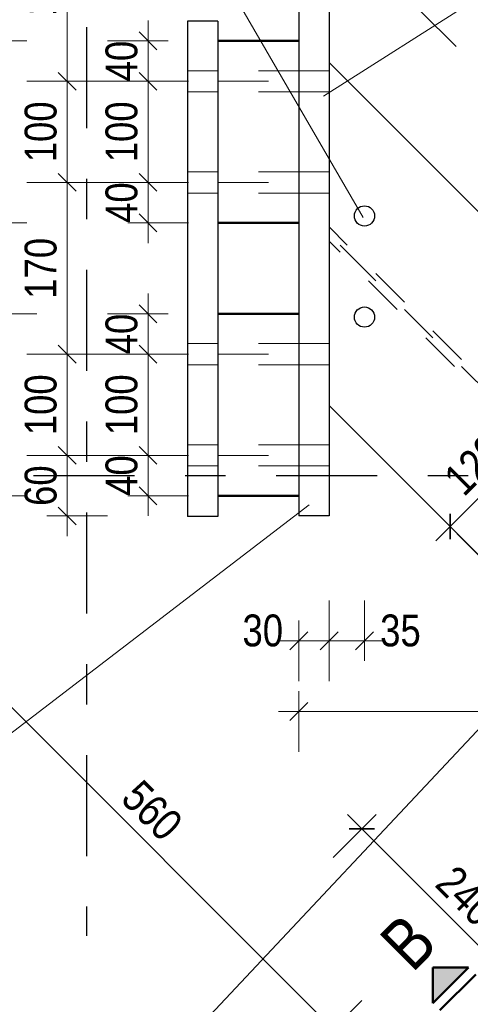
# Model space of a CAD drawing. Header units: millimetres. Extents: x 0 to 34.7, y 0 to 23.8.
# Tile 9 of 22: x 2.5 to 3.6, y 15.5 to 18. Entities that reach past the tile are written whole.
import ezdxf

# ---------------------------------------------------------------- set-up
doc = ezdxf.new("R2010")
doc.units = ezdxf.units.MM
for name, pattern in [('DASHDOT', [1, 0.5, -0.25, 0, -0.25]), ('DASHDOTX2', [2, 1, -0.5, 0, -0.5]), ('HIDDEN', [0.375, 0.25, -0.125])]:
    doc.linetypes.add(name, pattern=pattern)
doc.layers.add('Ansichtskanten', color=7, linetype='Continuous', lineweight=20)
doc.styles.add('Arial Narrow', font='ARIALN.TTF')
doc.dimstyles.new('Arch_Strakon_dimstyle', dxfattribs={"dimtxt": 7.875, "dimasz": 1, "dimexe": 1.25, "dimexo": 0.0625, "dimgap": 1, "dimtad": 0, "dimzin": 12, "dimdsep": 46, "dimtxsty": 'Arial Narrow', "dimblk": 'Arrowhead_Tick', "dimsah": 1, "dimcen": 0, "dimse1": 1, "dimse2": 1, "dimclrd": 6, "dimclrt": 2, "dimazin": 0, "dimtfac": 1, "dimtdec": 4, "dimtmove": 0, "dimatfit": 3, "dimldrblk": 'NONE', "dimfxl": 1, "dimtvp": 1, "dimtolj": 1, "dimtzin": 0, "dimlwd": 13, "dimarcsym": 2})

# ---------------------------------------------------------------- blocks, each defined once
blk = doc.blocks.new('Arrowhead_Tick')
at = {"color": 0, "linetype": 'Continuous', "lineweight": -2, "ltscale": 0.4}
for p, q in [((0, 10), (0, -5)), ((-1, 0), (0, 0)), ((5, 0), (0, 0))]:
    blk.add_line(p, q, dxfattribs=at)
at = {"color": 2, "linetype": 'Continuous', "lineweight": 35, "ltscale": 0.4}
blk.add_line((2.21, 2.21), (-2.21, -2.21), dxfattribs=at)
blk = doc.blocks.new('*D12')
at = {"color": 6, "linetype": 'Continuous', "lineweight": 13}
for p, q in [((2.3987, 16.7857), (2.3987, 16.7957)), ((2.3987, 16.7257), (2.3987, 16.7757)), ((2.3987, 16.7157), (2.3987, 16.7057))]:
    blk.add_line(p, q, dxfattribs=at)
at = {"layer": 'Defpoints', "color": 0}
for p in [(2.3987, 16.7757), (2.9715, 16.7757), (3.1715, 16.7257)]:
    blk.add_point(p, dxfattribs=at)
at = {"color": 6, "lineweight": 13, "xscale": 0.01, "yscale": 0.01, "zscale": 0.01}
for p, rotation in [((2.3987, 16.7757), 269.9999999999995), ((2.3987, 16.7257), 89.9999999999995)]:
    blk.add_blockref('Arrowhead_Tick', p, dxfattribs=dict(at, rotation=rotation))
at = {"color": 2, "lineweight": -2, "insert": (2.3335, 16.7507), "char_height": 0.07875, "attachment_point": 5, "rotation": 90, "style": 'Arial Narrow'}
blk.add_mtext('\\A1;20', dxfattribs=at)
blk = doc.blocks.new('_None')
blk = doc.blocks.new('*D13')
at = {"color": 6, "linetype": 'Continuous', "lineweight": 13}
blk.add_line((2.3987, 16.7857), (2.3987, 17.2157), dxfattribs=at)
at = {"layer": 'Defpoints', "color": 0}
for p in [(2.3987, 17.2257), (2.9715, 17.2257), (2.9715, 16.7757)]:
    blk.add_point(p, dxfattribs=at)
at = {"color": 6, "lineweight": 13, "xscale": 0.01, "yscale": 0.01, "zscale": 0.01}
for p, rotation in [((2.3987, 17.2257), 90), ((2.3987, 16.7757), 270)]:
    blk.add_blockref('Arrowhead_Tick', p, dxfattribs=dict(at, rotation=rotation))
at = {"color": 2, "lineweight": -2, "insert": (2.3335, 17.0007), "char_height": 0.07875, "attachment_point": 5, "rotation": 90, "style": 'Arial Narrow'}
blk.add_mtext('\\A1;180', dxfattribs=at)
blk = doc.blocks.new('*D14')
at = {"color": 6, "linetype": 'Continuous', "lineweight": 13}
for p, q in [((2.4237, 17.4407), (2.4237, 17.3846)), ((2.4237, 17.2357), (2.4237, 17.2422))]:
    blk.add_line(p, q, dxfattribs=at)
at = {"layer": 'Defpoints', "color": 0}
for p in [(2.4237, 17.4507), (2.9715, 17.4507), (2.9715, 17.2257)]:
    blk.add_point(p, dxfattribs=at)
at = {"color": 6, "lineweight": 13, "xscale": 0.01, "yscale": 0.01, "zscale": 0.01}
for p, rotation in [((2.4237, 17.4507), 90), ((2.4237, 17.2257), 270)]:
    blk.add_blockref('Arrowhead_Tick', p, dxfattribs=dict(at, rotation=rotation))
at = {"color": 2, "lineweight": -2, "insert": (2.3987, 17.3134), "char_height": 0.07875, "attachment_point": 5, "rotation": 90, "style": 'Arial Narrow'}
blk.add_mtext('\\A1;90', dxfattribs=at)
blk = doc.blocks.new('*D15')
at = {"color": 6, "linetype": 'Continuous', "lineweight": 13}
blk.add_line((2.3987, 17.4607), (2.3987, 17.8907), dxfattribs=at)
at = {"layer": 'Defpoints', "color": 0}
for p in [(2.3987, 17.9007), (2.9715, 17.9007), (2.9715, 17.4507)]:
    blk.add_point(p, dxfattribs=at)
at = {"color": 6, "lineweight": 13, "xscale": 0.01, "yscale": 0.01, "zscale": 0.01}
for p, rotation in [((2.3987, 17.9007), 90), ((2.3987, 17.4507), 270)]:
    blk.add_blockref('Arrowhead_Tick', p, dxfattribs=dict(at, rotation=rotation))
at = {"color": 2, "lineweight": -2, "insert": (2.3335, 17.6757), "char_height": 0.07875, "attachment_point": 5, "rotation": 90, "style": 'Arial Narrow'}
blk.add_mtext('\\A1;180', dxfattribs=at)
blk = doc.blocks.new('*D16')
at = {"color": 6, "linetype": 'Continuous', "lineweight": 13}
blk.add_line((2.3987, 17.9107), (2.3987, 18.1907), dxfattribs=at)
at = {"layer": 'Defpoints', "color": 0}
for p in [(2.3987, 18.2007), (3.2465, 18.2007), (2.9715, 17.9007)]:
    blk.add_point(p, dxfattribs=at)
at = {"color": 6, "lineweight": 13, "xscale": 0.01, "yscale": 0.01, "zscale": 0.01}
for p, rotation in [((2.3987, 18.2007), 90), ((2.3987, 17.9007), 270)]:
    blk.add_blockref('Arrowhead_Tick', p, dxfattribs=dict(at, rotation=rotation))
at = {"color": 2, "lineweight": -2, "insert": (2.3335, 18.0507), "char_height": 0.07875, "attachment_point": 5, "rotation": 90, "style": 'Arial Narrow'}
blk.add_mtext('\\A1;120', dxfattribs=at)
blk = doc.blocks.new('*D23')
at = {"color": 6, "linetype": 'Continuous', "lineweight": 13}
blk.add_line((3.1815, 16.2421), (4.6135, 16.2421), dxfattribs=at)
at = {"layer": 'Defpoints', "color": 0}
for p in [(3.1715, 18.2757), (4.6235, 16.8256), (4.6235, 16.2421)]:
    blk.add_point(p, dxfattribs=at)
at = {"color": 6, "lineweight": 13, "xscale": 0.01, "yscale": 0.01, "zscale": 0.01}
blk.add_blockref('Arrowhead_Tick', (4.6235, 16.2421), dxfattribs=at)
at = {"color": 6, "lineweight": 13, "xscale": 0.01, "yscale": 0.01, "zscale": 0.01, "rotation": 180}
blk.add_blockref('Arrowhead_Tick', (3.1715, 16.2421), dxfattribs=at)
at = {"color": 2, "lineweight": -2, "insert": (3.8975, 16.3073), "char_height": 0.07875, "attachment_point": 5, "style": 'Arial Narrow'}
blk.add_mtext('\\A1;580', dxfattribs=at)
blk = doc.blocks.new('*D24')
at = {"color": 6, "linetype": 'Continuous', "lineweight": 13}
blk.add_line((6.4705, 16.8356), (6.4705, 18.2657), dxfattribs=at)
at = {"layer": 'Defpoints', "color": 0}
for p in [(3.1715, 18.2757), (6.4705, 18.2757), (4.6235, 16.8256)]:
    blk.add_point(p, dxfattribs=at)
at = {"color": 6, "lineweight": 13, "xscale": 0.01, "yscale": 0.01, "zscale": 0.01}
for p, rotation in [((6.4705, 18.2757), 90), ((6.4705, 16.8256), 270)]:
    blk.add_blockref('Arrowhead_Tick', p, dxfattribs=dict(at, rotation=rotation))
at = {"color": 2, "lineweight": -2, "insert": (6.4053, 17.5507), "char_height": 0.07875, "attachment_point": 5, "rotation": 90, "style": 'Arial Narrow'}
blk.add_mtext('\\A1;580', dxfattribs=at)
blk = doc.blocks.new('*D30')
at = {"color": 6, "linetype": 'Continuous', "lineweight": 13}
blk.add_line((2.5987, 16.7357), (2.5987, 16.8657), dxfattribs=at)
at = {"layer": 'Defpoints', "color": 0}
for p in [(2.5987, 16.8757), (2.9715, 16.8757), (3.1715, 16.7257)]:
    blk.add_point(p, dxfattribs=at)
at = {"color": 6, "lineweight": 13, "xscale": 0.01, "yscale": 0.01, "zscale": 0.01}
for p, rotation in [((2.5987, 16.8757), 90), ((2.5987, 16.7257), 270)]:
    blk.add_blockref('Arrowhead_Tick', p, dxfattribs=dict(at, rotation=rotation))
at = {"color": 2, "lineweight": -2, "insert": (2.5335, 16.8007), "char_height": 0.07875, "attachment_point": 5, "rotation": 90, "style": 'Arial Narrow'}
blk.add_mtext('\\A1;60', dxfattribs=at)
blk = doc.blocks.new('*D31')
at = {"color": 6, "linetype": 'Continuous', "lineweight": 13}
blk.add_line((2.5987, 16.8857), (2.5987, 17.1157), dxfattribs=at)
at = {"layer": 'Defpoints', "color": 0}
for p in [(2.5987, 17.1257), (2.9715, 17.1257), (2.9715, 16.8757)]:
    blk.add_point(p, dxfattribs=at)
at = {"color": 6, "lineweight": 13, "xscale": 0.01, "yscale": 0.01, "zscale": 0.01}
for p, rotation in [((2.5987, 17.1257), 90), ((2.5987, 16.8757), 270)]:
    blk.add_blockref('Arrowhead_Tick', p, dxfattribs=dict(at, rotation=rotation))
at = {"color": 2, "lineweight": -2, "insert": (2.5335, 17.0007), "char_height": 0.07875, "attachment_point": 5, "rotation": 90, "style": 'Arial Narrow'}
blk.add_mtext('\\A1;100', dxfattribs=at)
blk = doc.blocks.new('*D32')
at = {"color": 6, "linetype": 'Continuous', "lineweight": 13}
blk.add_line((2.5987, 17.1357), (2.5987, 17.5407), dxfattribs=at)
at = {"layer": 'Defpoints', "color": 0}
for p in [(2.5987, 17.5507), (2.9715, 17.5507), (2.9715, 17.1257)]:
    blk.add_point(p, dxfattribs=at)
at = {"color": 6, "lineweight": 13, "xscale": 0.01, "yscale": 0.01, "zscale": 0.01}
for p, rotation in [((2.5987, 17.5507), 90), ((2.5987, 17.1257), 270)]:
    blk.add_blockref('Arrowhead_Tick', p, dxfattribs=dict(at, rotation=rotation))
at = {"color": 2, "lineweight": -2, "insert": (2.5335, 17.3382), "char_height": 0.07875, "attachment_point": 5, "rotation": 90, "style": 'Arial Narrow'}
blk.add_mtext('\\A1;170', dxfattribs=at)
blk = doc.blocks.new('*D33')
at = {"color": 6, "linetype": 'Continuous', "lineweight": 13}
blk.add_line((2.5987, 17.5607), (2.5987, 17.7907), dxfattribs=at)
at = {"layer": 'Defpoints', "color": 0}
for p in [(2.5987, 17.8007), (2.9715, 17.8007), (2.9715, 17.5507)]:
    blk.add_point(p, dxfattribs=at)
at = {"color": 6, "lineweight": 13, "xscale": 0.01, "yscale": 0.01, "zscale": 0.01}
for p, rotation in [((2.5987, 17.8007), 90), ((2.5987, 17.5507), 270)]:
    blk.add_blockref('Arrowhead_Tick', p, dxfattribs=dict(at, rotation=rotation))
at = {"color": 2, "lineweight": -2, "insert": (2.5335, 17.6757), "char_height": 0.07875, "attachment_point": 5, "rotation": 90, "style": 'Arial Narrow'}
blk.add_mtext('\\A1;100', dxfattribs=at)
blk = doc.blocks.new('*D34')
at = {"color": 6, "linetype": 'Continuous', "lineweight": 13}
blk.add_line((2.5987, 17.8107), (2.5987, 18.2657), dxfattribs=at)
at = {"layer": 'Defpoints', "color": 0}
for p in [(2.5987, 18.2757), (3.1715, 18.2757), (2.9715, 17.8007)]:
    blk.add_point(p, dxfattribs=at)
at = {"color": 6, "lineweight": 13, "xscale": 0.01, "yscale": 0.01, "zscale": 0.01}
for p, rotation in [((2.5987, 18.2757), 90), ((2.5987, 17.8007), 270)]:
    blk.add_blockref('Arrowhead_Tick', p, dxfattribs=dict(at, rotation=rotation))
at = {"color": 2, "lineweight": -2, "insert": (2.5335, 18.0382), "char_height": 0.07875, "attachment_point": 5, "rotation": 90, "style": 'Arial Narrow'}
blk.add_mtext('\\A1;190', dxfattribs=at)
blk = doc.blocks.new('*D41')
at = {"color": 6, "linetype": 'Continuous', "lineweight": 13}
blk.add_line((2.7987, 16.7857), (2.7987, 16.8657), dxfattribs=at)
at = {"layer": 'Defpoints', "color": 0}
for p in [(2.7987, 16.8757), (2.9715, 16.8757), (2.9715, 16.7757)]:
    blk.add_point(p, dxfattribs=at)
at = {"color": 6, "lineweight": 13, "xscale": 0.01, "yscale": 0.01, "zscale": 0.01}
for p, rotation in [((2.7987, 16.8757), 90), ((2.7987, 16.7757), 270)]:
    blk.add_blockref('Arrowhead_Tick', p, dxfattribs=dict(at, rotation=rotation))
at = {"color": 2, "lineweight": -2, "insert": (2.7335, 16.8257), "char_height": 0.07875, "attachment_point": 5, "rotation": 90, "style": 'Arial Narrow'}
blk.add_mtext('\\A1;40', dxfattribs=at)
blk = doc.blocks.new('*D42')
at = {"color": 6, "linetype": 'Continuous', "lineweight": 13}
blk.add_line((2.7987, 16.8857), (2.7987, 17.1157), dxfattribs=at)
at = {"layer": 'Defpoints', "color": 0}
for p in [(2.7987, 17.1257), (2.9715, 17.1257), (2.9715, 16.8757)]:
    blk.add_point(p, dxfattribs=at)
at = {"color": 6, "lineweight": 13, "xscale": 0.01, "yscale": 0.01, "zscale": 0.01}
for p, rotation in [((2.7987, 17.1257), 90), ((2.7987, 16.8757), 270)]:
    blk.add_blockref('Arrowhead_Tick', p, dxfattribs=dict(at, rotation=rotation))
at = {"color": 2, "lineweight": -2, "insert": (2.7335, 17.0007), "char_height": 0.07875, "attachment_point": 5, "rotation": 90, "style": 'Arial Narrow'}
blk.add_mtext('\\A1;100', dxfattribs=at)
blk = doc.blocks.new('*D43')
at = {"color": 6, "linetype": 'Continuous', "lineweight": 13}
blk.add_line((2.7987, 17.1357), (2.7987, 17.2157), dxfattribs=at)
at = {"layer": 'Defpoints', "color": 0}
for p in [(2.7987, 17.2257), (2.9715, 17.2257), (2.9715, 17.1257)]:
    blk.add_point(p, dxfattribs=at)
at = {"color": 6, "lineweight": 13, "xscale": 0.01, "yscale": 0.01, "zscale": 0.01}
for p, rotation in [((2.7987, 17.2257), 90), ((2.7987, 17.1257), 270)]:
    blk.add_blockref('Arrowhead_Tick', p, dxfattribs=dict(at, rotation=rotation))
at = {"color": 2, "lineweight": -2, "insert": (2.7335, 17.1757), "char_height": 0.07875, "attachment_point": 5, "rotation": 90, "style": 'Arial Narrow'}
blk.add_mtext('\\A1;40', dxfattribs=at)
blk = doc.blocks.new('*D44')
at = {"color": 6, "linetype": 'Continuous', "lineweight": 13}
blk.add_line((2.7987, 17.4607), (2.7987, 17.5407), dxfattribs=at)
at = {"layer": 'Defpoints', "color": 0}
for p in [(2.7987, 17.5507), (2.9715, 17.5507), (2.9715, 17.4507)]:
    blk.add_point(p, dxfattribs=at)
at = {"color": 6, "lineweight": 13, "xscale": 0.01, "yscale": 0.01, "zscale": 0.01}
for p, rotation in [((2.7987, 17.5507), 90), ((2.7987, 17.4507), 270)]:
    blk.add_blockref('Arrowhead_Tick', p, dxfattribs=dict(at, rotation=rotation))
at = {"color": 2, "lineweight": -2, "insert": (2.7335, 17.5007), "char_height": 0.07875, "attachment_point": 5, "rotation": 90, "style": 'Arial Narrow'}
blk.add_mtext('\\A1;40', dxfattribs=at)
blk = doc.blocks.new('*D45')
at = {"color": 6, "linetype": 'Continuous', "lineweight": 13}
blk.add_line((2.7987, 17.5607), (2.7987, 17.7907), dxfattribs=at)
at = {"layer": 'Defpoints', "color": 0}
for p in [(2.7987, 17.8007), (2.9715, 17.8007), (2.9715, 17.5507)]:
    blk.add_point(p, dxfattribs=at)
at = {"color": 6, "lineweight": 13, "xscale": 0.01, "yscale": 0.01, "zscale": 0.01}
for p, rotation in [((2.7987, 17.8007), 90), ((2.7987, 17.5507), 270)]:
    blk.add_blockref('Arrowhead_Tick', p, dxfattribs=dict(at, rotation=rotation))
at = {"color": 2, "lineweight": -2, "insert": (2.7335, 17.6757), "char_height": 0.07875, "attachment_point": 5, "rotation": 90, "style": 'Arial Narrow'}
blk.add_mtext('\\A1;100', dxfattribs=at)
blk = doc.blocks.new('*D46')
at = {"color": 6, "linetype": 'Continuous', "lineweight": 13}
blk.add_line((2.7987, 17.8107), (2.7987, 17.8907), dxfattribs=at)
at = {"layer": 'Defpoints', "color": 0}
for p in [(2.7987, 17.9007), (2.9715, 17.9007), (2.9715, 17.8007)]:
    blk.add_point(p, dxfattribs=at)
at = {"color": 6, "lineweight": 13, "xscale": 0.01, "yscale": 0.01, "zscale": 0.01}
for p, rotation in [((2.7987, 17.9007), 90), ((2.7987, 17.8007), 270)]:
    blk.add_blockref('Arrowhead_Tick', p, dxfattribs=dict(at, rotation=rotation))
at = {"color": 2, "lineweight": -2, "insert": (2.7335, 17.8507), "char_height": 0.07875, "attachment_point": 5, "rotation": 90, "style": 'Arial Narrow'}
blk.add_mtext('\\A1;40', dxfattribs=at)
blk = doc.blocks.new('*D47')
at = {"color": 6, "linetype": 'Continuous', "lineweight": 13}
blk.add_line((3.1815, 16.4171), (3.2365, 16.4171), dxfattribs=at)
at = {"layer": 'Defpoints', "color": 0}
for p in [(3.1715, 16.7257), (3.2465, 16.7257), (3.2465, 16.4171)]:
    blk.add_point(p, dxfattribs=at)
at = {"color": 6, "lineweight": 13, "xscale": 0.01, "yscale": 0.01, "zscale": 0.01}
blk.add_blockref('Arrowhead_Tick', (3.2465, 16.4171), dxfattribs=at)
at = {"color": 6, "lineweight": 13, "xscale": 0.01, "yscale": 0.01, "zscale": 0.01, "rotation": 180}
blk.add_blockref('Arrowhead_Tick', (3.1715, 16.4171), dxfattribs=at)
at = {"color": 2, "lineweight": -2, "insert": (3.0825, 16.4421), "char_height": 0.07875, "attachment_point": 5, "style": 'Arial Narrow'}
blk.add_mtext('\\A1;30', dxfattribs=at)
blk = doc.blocks.new('*D48')
at = {"color": 6, "linetype": 'Continuous', "lineweight": 13}
blk.add_line((3.2565, 16.4171), (3.324, 16.4171), dxfattribs=at)
at = {"layer": 'Defpoints', "color": 0}
for p in [(3.334, 17.2177), (3.2465, 16.7257), (3.334, 16.4171)]:
    blk.add_point(p, dxfattribs=at)
at = {"color": 6, "lineweight": 13, "xscale": 0.01, "yscale": 0.01, "zscale": 0.01}
blk.add_blockref('Arrowhead_Tick', (3.334, 16.4171), dxfattribs=at)
at = {"color": 6, "lineweight": 13, "xscale": 0.01, "yscale": 0.01, "zscale": 0.01, "rotation": 180}
blk.add_blockref('Arrowhead_Tick', (3.2465, 16.4171), dxfattribs=at)
at = {"color": 2, "lineweight": -2, "insert": (3.423, 16.4421), "char_height": 0.07875, "attachment_point": 5, "style": 'Arial Narrow'}
blk.add_mtext('\\A1;35', dxfattribs=at)
blk = doc.blocks.new('*D52')
at = {"color": 6, "linetype": 'Continuous', "lineweight": 13}
blk.add_line((2.1987, 16.7357), (2.1987, 18.1907), dxfattribs=at)
at = {"layer": 'Defpoints', "color": 0}
for p in [(2.1987, 18.2007), (3.2465, 18.2007), (3.1715, 16.7257)]:
    blk.add_point(p, dxfattribs=at)
at = {"color": 6, "lineweight": 13, "xscale": 0.01, "yscale": 0.01, "zscale": 0.01}
for p, rotation in [((2.1987, 18.2007), 90), ((2.1987, 16.7257), 270)]:
    blk.add_blockref('Arrowhead_Tick', p, dxfattribs=dict(at, rotation=rotation))
at = {"color": 2, "lineweight": -2, "insert": (2.1335, 17.4632), "char_height": 0.07875, "attachment_point": 5, "rotation": 90, "style": 'Arial Narrow'}
blk.add_mtext('\\A1;590', dxfattribs=at)
blk = doc.blocks.new('*D61')
at = {"color": 6, "linetype": 'Continuous', "lineweight": 13}
blk.add_line((3.5526, 16.7066), (3.7506, 16.9046), dxfattribs=at)
at = {"layer": 'Defpoints', "color": 0}
for p in [(3.7577, 16.9117), (4.4468, 16.2226), (4.0358, 16.2093)]:
    blk.add_point(p, dxfattribs=at)
at = {"color": 6, "lineweight": 13, "xscale": 0.01, "yscale": 0.01, "zscale": 0.01}
for p, rotation in [((3.7577, 16.9117), 44.99999999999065), ((3.5456, 16.6995), 224.9999999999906)]:
    blk.add_blockref('Arrowhead_Tick', p, dxfattribs=dict(at, rotation=rotation))
at = {"color": 2, "lineweight": -2, "insert": (3.6055, 16.8517), "char_height": 0.07875, "attachment_point": 5, "rotation": 45, "style": 'Arial Narrow'}
blk.add_mtext('\\A1;120', dxfattribs=at)
blk = doc.blocks.new('*D66')
at = {"color": 6, "linetype": 'Continuous', "lineweight": 13}
blk.add_line((2.2758, 16.4382), (3.2497, 15.4641), dxfattribs=at)
at = {"layer": 'Defpoints', "color": 0}
for p in [(3.2465, 17.4229), (4.1869, 16.387), (3.2568, 15.457)]:
    blk.add_point(p, dxfattribs=at)
at = {"color": 6, "lineweight": 13, "xscale": 0.01, "yscale": 0.01, "zscale": 0.01}
for p, rotation in [((2.2687, 16.4453), 134.993), ((3.2568, 15.457), 314.9929999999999)]:
    blk.add_blockref('Arrowhead_Tick', p, dxfattribs=dict(at, rotation=rotation))
at = {"color": 2, "lineweight": -2, "insert": (2.8089, 15.9973), "char_height": 0.07875, "attachment_point": 5, "rotation": 314.993, "style": 'Arial Narrow'}
blk.add_mtext('\\A1;560', dxfattribs=at)
blk = doc.blocks.new('*D67')
at = {"color": 6, "linetype": 'Continuous', "lineweight": 13}
blk.add_line((3.2639, 15.4499), (8.0863, 10.6263), dxfattribs=at)
at = {"layer": 'Defpoints', "color": 0}
for p in [(4.1869, 16.387), (9.0719, 11.5975), (8.0934, 10.6192)]:
    blk.add_point(p, dxfattribs=at)
at = {"color": 6, "lineweight": 13, "xscale": 0.01, "yscale": 0.01, "zscale": 0.01}
for p, rotation in [((3.2568, 15.457), 134.993), ((8.0934, 10.6192), 314.993)]:
    blk.add_blockref('Arrowhead_Tick', p, dxfattribs=dict(at, rotation=rotation))
at = {"color": 2, "lineweight": -2, "insert": (5.7212, 13.0842), "char_height": 0.07875, "attachment_point": 5, "rotation": 314.993, "style": 'Arial Narrow'}
blk.add_mtext('\\A1;2735', dxfattribs=at)
blk = doc.blocks.new('*D68')
at = {"color": 6, "linetype": 'Continuous', "lineweight": 13}
blk.add_line((3.3346, 15.9449), (3.7447, 15.5347), dxfattribs=at)
at = {"layer": 'Defpoints', "color": 0}
for p in [(4.0225, 16.6468), (4.4468, 16.2226), (3.7518, 15.5277)]:
    blk.add_point(p, dxfattribs=at)
at = {"color": 6, "lineweight": 13, "xscale": 0.01, "yscale": 0.01, "zscale": 0.01}
for p, rotation in [((3.3275, 15.952), 134.9930000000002), ((3.7518, 15.5277), 314.9930000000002)]:
    blk.add_blockref('Arrowhead_Tick', p, dxfattribs=dict(at, rotation=rotation))
at = {"color": 2, "lineweight": -2, "insert": (3.5858, 15.7859), "char_height": 0.07875, "attachment_point": 5, "rotation": 314.993, "style": 'Arial Narrow'}
blk.add_mtext('\\A1;240', dxfattribs=at)
blk = doc.blocks.new('*D88')
at = {"color": 6, "linetype": 'Continuous', "lineweight": 13}
blk.add_line((2.6564, 19.5027), (4.6135, 19.5027), dxfattribs=at)
at = {"layer": 'Defpoints', "color": 0}
for p in [(2.6464, 19.7346), (4.6235, 19.5027), (4.6235, 16.8256)]:
    blk.add_point(p, dxfattribs=at)
at = {"color": 6, "lineweight": 13, "xscale": 0.01, "yscale": 0.01, "zscale": 0.01}
blk.add_blockref('Arrowhead_Tick', (4.6235, 19.5027), dxfattribs=at)
at = {"color": 6, "lineweight": 13, "xscale": 0.01, "yscale": 0.01, "zscale": 0.01, "rotation": 180}
blk.add_blockref('Arrowhead_Tick', (2.6464, 19.5027), dxfattribs=at)
at = {"color": 2, "lineweight": -2, "insert": (3.6349, 19.5679), "char_height": 0.07875, "attachment_point": 5, "style": 'Arial Narrow'}
blk.add_mtext('\\A1;790', dxfattribs=at)

msp = doc.modelspace()

# ---------------------------------------------------------------- hatches: boundary and pattern name
at = {"lineweight": 25, "true_color": 0x0000ff}
msp.add_hatch(color=5, dxfattribs=at).paths.add_polyline_path([(3.5030192, 15.6093894), (3.5030192, 15.5210011), (3.5914076, 15.6093894)])

# ---------------------------------------------------------------- linework, layer by layer
at = {"color": 3, "linetype": 'DASHDOTX2', "lineweight": 25, "ltscale": 0.25}
for p, q in [((2.6464431, 19.7345737), (2.6464431, 15.6871685)), ((1.9153523, 16.8256452), (6.152269, 16.8256452))]:
    msp.add_line(p, q, dxfattribs=at)
at = {"color": 5, "linetype": 'Continuous', "lineweight": 18}
for p, q in [((5.5720875, 19.2505242), (3.232593, 17.7639097)), ((2.3720632, 19.1172311), (3.3305505, 17.4642418)), ((2.3822819, 16.1294289), (3.1970322, 16.752918)), ((2.7325073, 15.257825), (4.1319862, 16.7475368))]:
    msp.add_line(p, q, dxfattribs=at)
at = {"color": 9, "linetype": 'DASHDOT', "lineweight": 0, "ltscale": 0.25}
for p, q in [((3.1715073, 18.2756741), (9.6331984, 11.812494)), ((2.9715073, 17.8006741), (3.1715073, 17.8006741)), ((2.9715073, 17.5506741), (3.1715073, 17.5506741)), ((2.9715073, 17.1256741), (3.1715073, 17.1256741)), ((2.9715073, 16.8756741), (3.1715073, 16.8756741))]:
    msp.add_line(p, q, dxfattribs=at)
at = {"color": 6, "linetype": 'HIDDEN', "lineweight": 13, "ltscale": 0.25}
for p, q in [((2.971509, 17.8269241), (2.896509, 17.8269241)), ((3.1715073, 17.8269241), (2.971509, 17.8269241)), ((3.2465073, 17.8269241), (3.1715073, 17.8269241)), ((2.971509, 17.7744241), (2.896509, 17.7744241)), ((3.1715073, 17.7744241), (2.971509, 17.7744241)), ((3.2465073, 17.7744241), (3.1715073, 17.7744241)), ((2.971509, 17.5769241), (2.896509, 17.5769241)), ((3.1715073, 17.5769241), (2.971509, 17.5769241)), ((3.2465073, 17.5769241), (3.1715073, 17.5769241)), ((2.971509, 17.5244241), (2.896509, 17.5244241)), ((3.1715073, 17.5244241), (2.971509, 17.5244241)), ((3.2465073, 17.5244241), (3.1715073, 17.5244241)), ((9.0895411, 11.5975006), (3.2465073, 17.4405343)), ((9.0718634, 11.5798229), (3.2465073, 17.405179)), ((2.971509, 17.1519241), (2.896509, 17.1519241)), ((3.1715073, 17.1519241), (2.971509, 17.1519241)), ((3.2465073, 17.1519241), (3.1715073, 17.1519241)), ((2.971509, 17.0994241), (2.896509, 17.0994241)), ((3.1715073, 17.0994241), (2.971509, 17.0994241)), ((3.2465073, 17.0994241), (3.1715073, 17.0994241)), ((2.971509, 16.9019241), (2.896509, 16.9019241)), ((3.1715073, 16.9019241), (2.971509, 16.9019241)), ((3.2465073, 16.9019241), (3.1715073, 16.9019241)), ((2.971509, 16.8494241), (2.896509, 16.8494241)), ((3.1715073, 16.8494241), (2.971509, 16.8494241)), ((3.2465073, 16.8494241), (3.1715073, 16.8494241))]:
    msp.add_line(p, q, dxfattribs=at)
at = {"color": 6, "linetype": 'DASHDOT', "lineweight": 13, "ltscale": 0.25}
msp.add_line((9.0718634, 11.5975006), (3.2465073, 17.4228567), dxfattribs=at)
at = {"color": 4, "linetype": 'DASHDOT', "lineweight": 50, "ltscale": 0.25}
msp.add_line((3.5206969, 15.5033234), (4.0082907, 15.9909172), dxfattribs=at)
at = {"color": 4, "linetype": 'Continuous', "lineweight": 50}
for p, q in [((3.5030192, 15.6093894), (3.5030192, 15.5210011)), ((3.5030192, 15.5210011), (3.5914076, 15.6093894)), ((3.5914076, 15.6093894), (3.5030192, 15.6093894))]:
    msp.add_line(p, q, dxfattribs=at)
at = {"layer": 'Ansichtskanten', "color": 3, "linetype": 'Continuous', "lineweight": 25}
for p, q in [((3.1715073, 18.2756741), (3.1715073, 16.7256741)), ((3.2465073, 18.2006741), (3.2465073, 16.7256741)), ((2.971509, 17.9497573), (2.896509, 17.9497573)), ((2.896509, 17.9497573), (2.896509, 16.7247573)), ((2.971509, 17.9497573), (2.971509, 16.7247573)), ((4.2346756, 16.8589525), (3.2465073, 17.8471207)), ((8.8685702, 11.3765297), (3.2465073, 16.9985926)), ((2.971509, 16.7247573), (2.896509, 16.7247573)), ((3.2465073, 16.7256741), (3.1715073, 16.7256741))]:
    msp.add_line(p, q, dxfattribs=at)
at = {"layer": 'Ansichtskanten', "color": 4, "linetype": 'Continuous', "lineweight": 50}
for p, q in [((3.1715073, 17.9006657), (2.9715073, 17.9006657)), ((3.1715073, 17.4506657), (2.9715073, 17.4506657)), ((3.1715073, 17.2256657), (2.9715073, 17.2256657)), ((3.1715073, 16.7756657), (2.9715073, 16.7756657))]:
    msp.add_line(p, q, dxfattribs=at)
at = {"layer": 'Ansichtskanten', "color": 3, "linetype": 'Continuous', "lineweight": 25}
for centre in [(3.3340073, 17.467679), (3.3340073, 17.217679)]:
    msp.add_circle(centre, 0.025, dxfattribs=at)

# ---------------------------------------------------------------- texts
at = {"color": 2, "lineweight": 35, "style": 'Arial Narrow'}
msp.add_text('mit 8 Bohrungen ø 24 mm für M 22', height=0.07875, dxfattribs=at).set_placement((0.8881545, 16.014429))
at = {"color": 4, "lineweight": 50, "style": 'Arial Narrow'}
msp.add_text('B', height=0.125, rotation=45, dxfattribs=at).set_placement((3.4521959, 15.5939215))

# ---------------------------------------------------------------- dimensions: what is measured, and where the dimension line sits
at = {"lineweight": -2}
for base, p1, p2, text, override, picture, middle in [((4.6234517, 19.5027055), (2.6464431, 19.7345737), (4.6234517, 16.8256452), '790', {"dimscale": 0.01, "dimtxt": 7.875, "dimasz": 1, "dimgap": 2.5, "dimtad": 1, "dimjust": 0, "dimtih": 0, "dimtoh": 0, "dimdec": 5, "dimdsep": 46, "dimtxsty": 'Arial Narrow', "dimclrd": 6, "dimclrt": 2, "dimtix": 1, "dimtofl": 255, "dimtmove": 0, "dimatfit": 2, "dimfxl": 0, "dimfxlon": 0, "dimtvp": 31.746032, "dimlwd": 13}, '*D88', (3.6349474, 19.5027055)), ((4.6234517, 16.2421266), (3.1715073, 18.2756741), (4.6234517, 16.8256452), '580', {"dimscale": 0.01, "dimtxt": 7.875, "dimasz": 1, "dimgap": 2.5, "dimtad": 1, "dimjust": 0, "dimtih": 0, "dimtoh": 0, "dimdec": 5, "dimdsep": 46, "dimtxsty": 'Arial Narrow', "dimclrd": 6, "dimclrt": 2, "dimtix": 1, "dimtofl": 255, "dimtmove": 0, "dimatfit": 2, "dimfxl": 0, "dimfxlon": 0, "dimtvp": 31.746032, "dimlwd": 13}, '*D23', (3.8974795, 16.2421266)), ((3.3340073, 16.4171266), (3.2465073, 16.7256741), (3.3340073, 17.217679), '35', {"dimscale": 0.01, "dimtxt": 7.875, "dimasz": 1, "dimgap": 2.5, "dimtad": 1, "dimjust": 4, "dimtih": 0, "dimtoh": 0, "dimdec": 5, "dimdsep": 46, "dimtxsty": 'Arial Narrow', "dimclrd": 6, "dimclrt": 2, "dimtix": 0, "dimtofl": 255, "dimtmove": 2, "dimatfit": 2, "dimfxl": 0, "dimfxlon": 0, "dimtvp": 31.746032, "dimlwd": 13}, '*D48', (3.4229948, 16.4421266)), ((3.2465073, 16.4171266), (3.1715073, 16.7256741), (3.2465073, 16.7256741), '30', {"dimscale": 0.01, "dimtxt": 7.875, "dimasz": 1, "dimgap": 2.5, "dimtad": 1, "dimjust": 0, "dimtih": 0, "dimtoh": 0, "dimdec": 5, "dimdsep": 46, "dimtxsty": 'Arial Narrow', "dimclrd": 6, "dimclrt": 2, "dimtix": 0, "dimtofl": 255, "dimtmove": 2, "dimatfit": 2, "dimfxl": 0, "dimfxlon": 0, "dimtvp": 31.746032, "dimlwd": 13}, '*D47', (3.0825198, 16.4421266))]:
    dim = msp.add_linear_dim(base=base, p1=p1, p2=p2, text=text, dimstyle='Arch_Strakon_dimstyle', override=override, dxfattribs=at)
    dim.commit()
    dim.dimension.update_dxf_attribs({"geometry": picture, "text_midpoint": middle, "dimtype": 160})
for base, p1, p2, angle, text, override, picture, middle in [((2.5986665, 18.2756741), (2.9715073, 17.8006741), (3.1715073, 18.2756741), 90, '190', {"dimscale": 0.01, "dimtxt": 7.875, "dimasz": 1, "dimgap": 2.5, "dimtad": 1, "dimjust": 0, "dimtih": 0, "dimtoh": 0, "dimdec": 5, "dimdsep": 46, "dimtxsty": 'Arial Narrow', "dimclrd": 6, "dimclrt": 2, "dimtix": 1, "dimtofl": 255, "dimtmove": 0, "dimatfit": 2, "dimfxl": 0, "dimfxlon": 0, "dimtvp": 31.746032, "dimlwd": 13}, '*D34', (2.5986665, 18.0381741)), ((6.470476, 18.2756741), (4.6234517, 16.8256452), (3.1715073, 18.2756741), 90, '580', {"dimscale": 0.01, "dimtxt": 7.875, "dimasz": 1, "dimgap": 2.5, "dimtad": 1, "dimjust": 0, "dimtih": 0, "dimtoh": 0, "dimdec": 5, "dimdsep": 46, "dimtxsty": 'Arial Narrow', "dimclrd": 6, "dimclrt": 2, "dimtix": 1, "dimtofl": 255, "dimtmove": 0, "dimatfit": 2, "dimfxl": 0, "dimfxlon": 0, "dimtvp": 31.746032, "dimlwd": 13}, '*D24', (6.470476, 17.5506597)), ((2.1986665, 18.2006741), (3.1715073, 16.7256741), (3.2465073, 18.2006741), 90, '590', {"dimscale": 0.01, "dimtxt": 7.875, "dimasz": 1, "dimgap": 2.5, "dimtad": 1, "dimjust": 0, "dimtih": 0, "dimtoh": 0, "dimdec": 5, "dimdsep": 46, "dimtxsty": 'Arial Narrow', "dimclrd": 6, "dimclrt": 2, "dimtix": 1, "dimtofl": 255, "dimtmove": 0, "dimatfit": 2, "dimfxl": 0, "dimfxlon": 0, "dimtvp": 31.746032, "dimlwd": 13}, '*D52', (2.1986665, 17.4631741)), ((2.3986665, 18.2006741), (2.9715073, 17.9006657), (3.2465073, 18.2006741), 90, '120', {"dimscale": 0.01, "dimtxt": 7.875, "dimasz": 1, "dimgap": 2.5, "dimtad": 1, "dimjust": 0, "dimtih": 0, "dimtoh": 0, "dimdec": 5, "dimdsep": 46, "dimtxsty": 'Arial Narrow', "dimclrd": 6, "dimclrt": 2, "dimtix": 1, "dimtofl": 255, "dimtmove": 0, "dimatfit": 2, "dimfxl": 0, "dimfxlon": 0, "dimtvp": 31.746032, "dimlwd": 13}, '*D16', (2.3986665, 18.0506699)), ((2.3986665, 17.9006657), (2.9715073, 17.4506657), (2.9715073, 17.9006657), 90, '180', {"dimscale": 0.01, "dimtxt": 7.875, "dimasz": 1, "dimgap": 2.5, "dimtad": 1, "dimjust": 0, "dimtih": 0, "dimtoh": 0, "dimdec": 5, "dimdsep": 46, "dimtxsty": 'Arial Narrow', "dimclrd": 6, "dimclrt": 2, "dimtix": 1, "dimtofl": 255, "dimtmove": 0, "dimatfit": 2, "dimfxl": 0, "dimfxlon": 0, "dimtvp": 31.746032, "dimlwd": 13}, '*D15', (2.3986665, 17.6756657)), ((2.7986665, 17.9006657), (2.9715073, 17.8006741), (2.9715073, 17.9006657), 90, '40', {"dimscale": 0.01, "dimtxt": 7.875, "dimasz": 1, "dimgap": 2.5, "dimtad": 1, "dimjust": 0, "dimtih": 0, "dimtoh": 0, "dimdec": 5, "dimdsep": 46, "dimtxsty": 'Arial Narrow', "dimclrd": 6, "dimclrt": 2, "dimtix": 1, "dimtofl": 255, "dimtmove": 0, "dimatfit": 2, "dimfxl": 0, "dimfxlon": 0, "dimtvp": 31.746032, "dimlwd": 13}, '*D46', (2.7986665, 17.8506699)), ((2.5986665, 17.8006741), (2.9715073, 17.5506741), (2.9715073, 17.8006741), 90, '100', {"dimscale": 0.01, "dimtxt": 7.875, "dimasz": 1, "dimgap": 2.5, "dimtad": 1, "dimjust": 0, "dimtih": 0, "dimtoh": 0, "dimdec": 5, "dimdsep": 46, "dimtxsty": 'Arial Narrow', "dimclrd": 6, "dimclrt": 2, "dimtix": 1, "dimtofl": 255, "dimtmove": 0, "dimatfit": 2, "dimfxl": 0, "dimfxlon": 0, "dimtvp": 31.746032, "dimlwd": 13}, '*D33', (2.5986665, 17.6756741)), ((2.7986665, 17.8006741), (2.9715073, 17.5506741), (2.9715073, 17.8006741), 90, '100', {"dimscale": 0.01, "dimtxt": 7.875, "dimasz": 1, "dimgap": 2.5, "dimtad": 1, "dimjust": 0, "dimtih": 0, "dimtoh": 0, "dimdec": 5, "dimdsep": 46, "dimtxsty": 'Arial Narrow', "dimclrd": 6, "dimclrt": 2, "dimtix": 1, "dimtofl": 255, "dimtmove": 0, "dimatfit": 2, "dimfxl": 0, "dimfxlon": 0, "dimtvp": 31.746032, "dimlwd": 13}, '*D45', (2.7986665, 17.6756741)), ((2.5986665, 17.5506741), (2.9715073, 17.1256741), (2.9715073, 17.5506741), 90, '170', {"dimscale": 0.01, "dimtxt": 7.875, "dimasz": 1, "dimgap": 2.5, "dimtad": 1, "dimjust": 0, "dimtih": 0, "dimtoh": 0, "dimdec": 5, "dimdsep": 46, "dimtxsty": 'Arial Narrow', "dimclrd": 6, "dimclrt": 2, "dimtix": 1, "dimtofl": 255, "dimtmove": 0, "dimatfit": 2, "dimfxl": 0, "dimfxlon": 0, "dimtvp": 31.746032, "dimlwd": 13}, '*D32', (2.5986665, 17.3381741)), ((2.7986665, 17.5506741), (2.9715073, 17.4506657), (2.9715073, 17.5506741), 90, '40', {"dimscale": 0.01, "dimtxt": 7.875, "dimasz": 1, "dimgap": 2.5, "dimtad": 1, "dimjust": 0, "dimtih": 0, "dimtoh": 0, "dimdec": 5, "dimdsep": 46, "dimtxsty": 'Arial Narrow', "dimclrd": 6, "dimclrt": 2, "dimtix": 1, "dimtofl": 255, "dimtmove": 0, "dimatfit": 2, "dimfxl": 0, "dimfxlon": 0, "dimtvp": 31.746032, "dimlwd": 13}, '*D44', (2.7986665, 17.5006699)), ((2.4236665, 17.4506657), (2.9715073, 17.2256657), (2.9715073, 17.4506657), 90, '90', {"dimscale": 0.01, "dimtxt": 7.875, "dimasz": 1, "dimgap": 2.5, "dimtad": 0, "dimjust": 0, "dimtih": 0, "dimtoh": 0, "dimdec": 5, "dimdsep": 46, "dimtxsty": 'Arial Narrow', "dimclrd": 6, "dimclrt": 2, "dimtix": 0, "dimtofl": 255, "dimtmove": 2, "dimatfit": 2, "dimfxl": 0, "dimfxlon": 0, "dimtvp": 31.746032, "dimlwd": 13}, '*D14', (2.3986665, 17.3133595)), ((3.2567805, 15.4570205), (3.2465073, 17.4228567), (4.1869459, 16.3869587), 314.993, '560', {"dimscale": 0.01, "dimtxt": 7.875, "dimasz": 1, "dimgap": 2.5, "dimtad": 1, "dimjust": 0, "dimtih": 0, "dimtoh": 0, "dimdec": 5, "dimdsep": 46, "dimtxsty": 'Arial Narrow', "dimclrd": 6, "dimclrt": 2, "dimtix": 1, "dimtofl": 255, "dimtmove": 0, "dimatfit": 2, "dimfxl": 0, "dimfxlon": 0, "dimtvp": 31.746032, "dimlwd": 13}, '*D66', (2.7627538, 15.9511679)), ((2.3986665, 17.2256657), (2.9715073, 16.7756657), (2.9715073, 17.2256657), 90, '180', {"dimscale": 0.01, "dimtxt": 7.875, "dimasz": 1, "dimgap": 2.5, "dimtad": 1, "dimjust": 0, "dimtih": 0, "dimtoh": 0, "dimdec": 5, "dimdsep": 46, "dimtxsty": 'Arial Narrow', "dimclrd": 6, "dimclrt": 2, "dimtix": 1, "dimtofl": 255, "dimtmove": 0, "dimatfit": 2, "dimfxl": 0, "dimfxlon": 0, "dimtvp": 31.746032, "dimlwd": 13}, '*D13', (2.3986665, 17.0006657)), ((2.7986665, 17.2256657), (2.9715073, 17.1256741), (2.9715073, 17.2256657), 90, '40', {"dimscale": 0.01, "dimtxt": 7.875, "dimasz": 1, "dimgap": 2.5, "dimtad": 1, "dimjust": 0, "dimtih": 0, "dimtoh": 0, "dimdec": 5, "dimdsep": 46, "dimtxsty": 'Arial Narrow', "dimclrd": 6, "dimclrt": 2, "dimtix": 1, "dimtofl": 255, "dimtmove": 0, "dimatfit": 2, "dimfxl": 0, "dimfxlon": 0, "dimtvp": 31.746032, "dimlwd": 13}, '*D43', (2.7986665, 17.1756699)), ((2.5986665, 17.1256741), (2.9715073, 16.8756741), (2.9715073, 17.1256741), 90, '100', {"dimscale": 0.01, "dimtxt": 7.875, "dimasz": 1, "dimgap": 2.5, "dimtad": 1, "dimjust": 0, "dimtih": 0, "dimtoh": 0, "dimdec": 5, "dimdsep": 46, "dimtxsty": 'Arial Narrow', "dimclrd": 6, "dimclrt": 2, "dimtix": 1, "dimtofl": 255, "dimtmove": 0, "dimatfit": 2, "dimfxl": 0, "dimfxlon": 0, "dimtvp": 31.746032, "dimlwd": 13}, '*D31', (2.5986665, 17.0006741)), ((2.7986665, 17.1256741), (2.9715073, 16.8756741), (2.9715073, 17.1256741), 90, '100', {"dimscale": 0.01, "dimtxt": 7.875, "dimasz": 1, "dimgap": 2.5, "dimtad": 1, "dimjust": 0, "dimtih": 0, "dimtoh": 0, "dimdec": 5, "dimdsep": 46, "dimtxsty": 'Arial Narrow', "dimclrd": 6, "dimclrt": 2, "dimtix": 1, "dimtofl": 255, "dimtmove": 0, "dimatfit": 2, "dimfxl": 0, "dimfxlon": 0, "dimtvp": 31.746032, "dimlwd": 13}, '*D42', (2.7986665, 17.0006741)), ((3.7577006, 16.9116634), (4.0358018, 16.2092981), (4.4468076, 16.2225564), 45, '120', {"dimscale": 0.01, "dimtxt": 7.875, "dimasz": 1, "dimgap": 2.5, "dimtad": 1, "dimjust": 0, "dimtih": 0, "dimtoh": 0, "dimdec": 5, "dimdsep": 46, "dimtxsty": 'Arial Narrow', "dimclrd": 6, "dimclrt": 2, "dimtix": 1, "dimtofl": 255, "dimtmove": 0, "dimatfit": 2, "dimfxl": 0, "dimfxlon": 0, "dimtvp": 31.746032, "dimlwd": 13}, '*D61', (3.6516346, 16.8055974)), ((2.5986665, 16.8756741), (3.1715073, 16.7256741), (2.9715073, 16.8756741), 90, '60', {"dimscale": 0.01, "dimtxt": 7.875, "dimasz": 1, "dimgap": 2.5, "dimtad": 1, "dimjust": 0, "dimtih": 0, "dimtoh": 0, "dimdec": 5, "dimdsep": 46, "dimtxsty": 'Arial Narrow', "dimclrd": 6, "dimclrt": 2, "dimtix": 1, "dimtofl": 255, "dimtmove": 0, "dimatfit": 2, "dimfxl": 0, "dimfxlon": 0, "dimtvp": 31.746032, "dimlwd": 13}, '*D30', (2.5986665, 16.8006741)), ((2.7986665, 16.8756741), (2.9715073, 16.7756657), (2.9715073, 16.8756741), 90, '40', {"dimscale": 0.01, "dimtxt": 7.875, "dimasz": 1, "dimgap": 2.5, "dimtad": 1, "dimjust": 0, "dimtih": 0, "dimtoh": 0, "dimdec": 5, "dimdsep": 46, "dimtxsty": 'Arial Narrow', "dimclrd": 6, "dimclrt": 2, "dimtix": 1, "dimtofl": 255, "dimtmove": 0, "dimatfit": 2, "dimfxl": 0, "dimfxlon": 0, "dimtvp": 31.746032, "dimlwd": 13}, '*D41', (2.7986665, 16.8256699)), ((2.3986665, 16.7756657), (3.1715073, 16.7256741), (2.9715073, 16.7756657), 90, '20', {"dimscale": 0.01, "dimtxt": 7.875, "dimasz": 1, "dimgap": 2.5, "dimtad": 1, "dimjust": 0, "dimtih": 0, "dimtoh": 0, "dimdec": 5, "dimdsep": 46, "dimtxsty": 'Arial Narrow', "dimclrd": 6, "dimclrt": 2, "dimtix": 1, "dimtofl": 255, "dimtmove": 0, "dimatfit": 2, "dimfxl": 0, "dimfxlon": 0, "dimtvp": 31.746032, "dimlwd": 13}, '*D12', (2.3986665, 16.7506699)), ((3.751758, 15.5276766), (4.0225436, 16.6468204), (4.4468076, 16.2225564), 314.993, '240', {"dimscale": 0.01, "dimtxt": 7.875, "dimasz": 1, "dimgap": 2.5, "dimtad": 1, "dimjust": 0, "dimtih": 0, "dimtoh": 0, "dimdec": 5, "dimdsep": 46, "dimtxsty": 'Arial Narrow', "dimclrd": 6, "dimclrt": 2, "dimtix": 1, "dimtofl": 255, "dimtmove": 0, "dimatfit": 2, "dimfxl": 0, "dimfxlon": 0, "dimtvp": 31.746032, "dimlwd": 13}, '*D68', (3.5396519, 15.7398345)), ((8.0933714, 10.6192476), (4.1869459, 16.3869587), (9.0718634, 11.5975006), 314.993, '2735', {"dimscale": 0.01, "dimtxt": 7.875, "dimasz": 1, "dimgap": 2.5, "dimtad": 1, "dimjust": 0, "dimtih": 0, "dimtoh": 0, "dimdec": 5, "dimdsep": 46, "dimtxsty": 'Arial Narrow', "dimclrd": 6, "dimclrt": 2, "dimtix": 1, "dimtofl": 255, "dimtmove": 0, "dimatfit": 2, "dimfxl": 0, "dimfxlon": 0, "dimtvp": 31.746032, "dimlwd": 13}, '*D67', (5.6750759, 13.0381341))]:
    dim = msp.add_linear_dim(base=base, p1=p1, p2=p2, angle=angle, text=text, dimstyle='Arch_Strakon_dimstyle', override=override, dxfattribs=at)
    dim.commit()
    dim.dimension.update_dxf_attribs({"geometry": picture, "text_midpoint": middle, "dimtype": 160})

doc.saveas('drawing.dxf')
